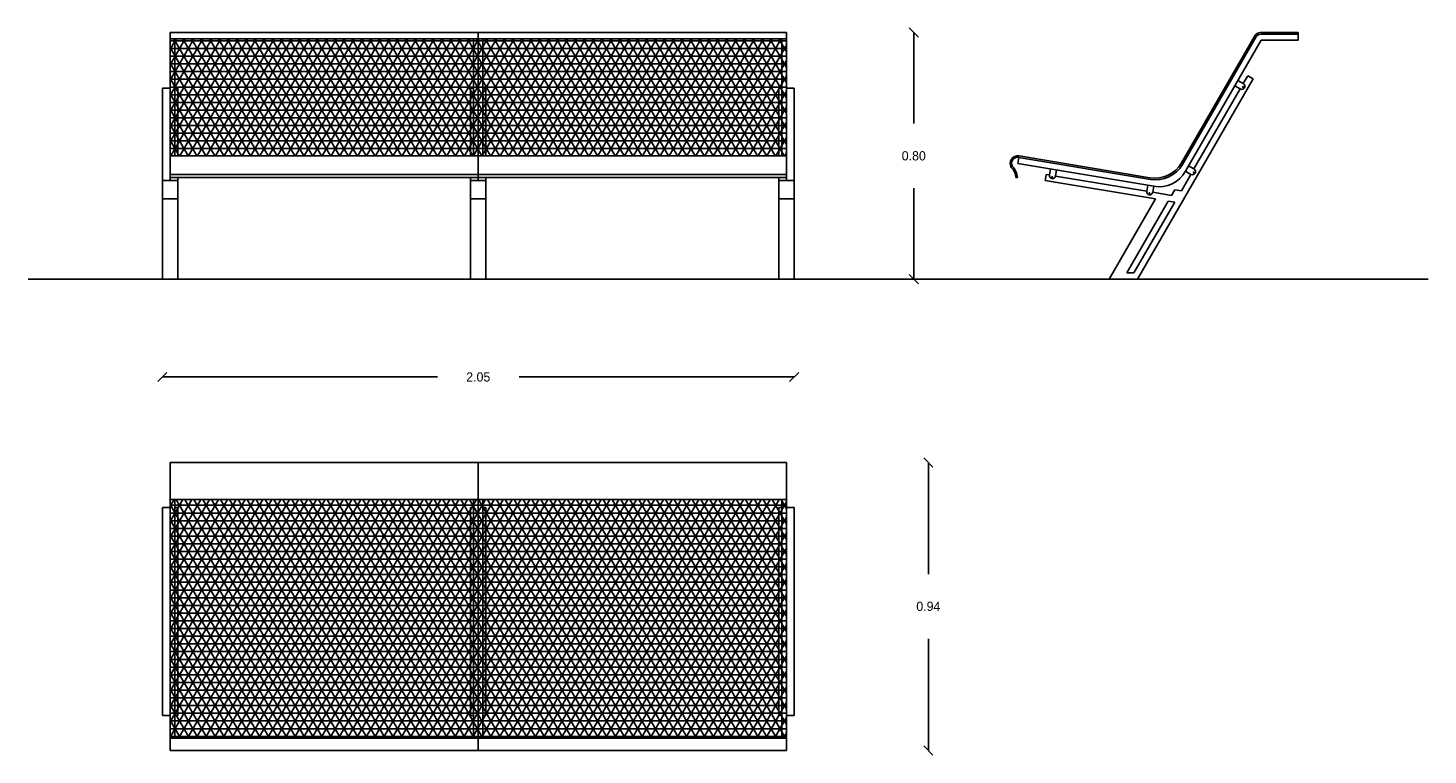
# Model space of a CAD drawing. Extents: x 24.58 to 29.12, y -0.12 to 2.24.
import ezdxf

# ---------------------------------------------------------------- set-up
doc = ezdxf.new("R2010")
doc.units = 0
doc.header["$MEASUREMENT"] = 0
doc.layers.get('0').update_dxf_attribs({"linetype": 'CONTINUOUS'})
doc.layers.get('DEFPOINTS').update_dxf_attribs({"linetype": 'CONTINUOUS'})
doc.dimstyles.get("Standard").update_dxf_attribs({"dimtxt": 0.18, "dimasz": 0.18, "dimexe": 0.18, "dimexo": 0.0625, "dimgap": 0.09, "dimtad": 0, "dimtih": 1, "dimtoh": 1, "dimdec": 4, "dimzin": 0, "dimdsep": 46, "dimtxsty": 'Standard', "dimcen": 0.09, "dimadec": 0, "dimazin": 0, "dimtfac": 1, "dimtdec": 4, "dimtofl": 0, "dimtmove": 0, "dimatfit": 3, "dimfxl": 0, "dimtolj": 1, "dimtzin": 0, "dimarcsym": 0})

# ---------------------------------------------------------------- blocks, each defined once
blk = doc.blocks.new('_OBLIQUE')
at = {"color": 0, "linetype": 'ByBlock'}
blk.add_line((-0.5, -0.5), (0.5, 0.5), dxfattribs=at)
blk = doc.blocks.new('*D1')
at = {"color": 0, "linetype": 'ByBlock', "ltscale": 0.5}
for p, q in [((25.0159, 1.1089), (25.9084, 1.1089)), ((27.0659, 1.1089), (26.1734, 1.1089))]:
    blk.add_line(p, q, dxfattribs=at)
at = {"layer": 'DEFPOINTS', "color": 0, "linetype": 'ByBlock', "ltscale": 0.5}
for p in [(25.0159, 1.4266), (27.0659, 1.4266), (27.0659, 1.1089)]:
    blk.add_point(p, dxfattribs=at)
at = {"color": 0, "linetype": 'ByBlock', "ltscale": 0.5, "xscale": 0.03, "yscale": 0.03, "zscale": 0.03, "rotation": 180}
blk.add_blockref('_OBLIQUE', (25.0159, 1.1089), dxfattribs=at)
at = {"color": 0, "linetype": 'ByBlock', "ltscale": 0.5, "xscale": 0.03, "yscale": 0.03, "zscale": 0.03}
blk.add_blockref('_OBLIQUE', (27.0659, 1.1089), dxfattribs=at)
at = {"color": 0, "linetype": 'ByBlock', "ltscale": 0.5, "insert": (26.0409, 1.1089), "char_height": 0.03, "attachment_point": 5}
blk.add_mtext('\\A1;2.05', dxfattribs=at)
blk = doc.blocks.new('*D3')
at = {"color": 0, "linetype": 'ByBlock', "ltscale": 0.5}
for p, q in [((27.5012, 0.8317), (27.5012, 0.4694)), ((27.5012, -0.103), (27.5012, 0.2594))]:
    blk.add_line(p, q, dxfattribs=at)
at = {"layer": 'DEFPOINTS', "color": 0, "linetype": 'ByBlock', "ltscale": 0.5}
for p in [(27.0409, 0.8317), (27.0409, -0.103), (27.5012, -0.103)]:
    blk.add_point(p, dxfattribs=at)
at = {"color": 0, "linetype": 'ByBlock', "ltscale": 0.5, "xscale": 0.03, "yscale": 0.03, "zscale": 0.03}
for p, rotation in [((27.5012, 0.8317), 90), ((27.5012, -0.103), 270)]:
    blk.add_blockref('_OBLIQUE', p, dxfattribs=dict(at, rotation=rotation))
at = {"color": 0, "linetype": 'ByBlock', "ltscale": 0.5, "insert": (27.5012, 0.3644), "char_height": 0.03, "attachment_point": 5}
blk.add_mtext('\\A1;0.94', dxfattribs=at)
blk = doc.blocks.new('*D2')
at = {"color": 0, "linetype": 'ByBlock', "ltscale": 0.5}
for p, q in [((27.4539, 2.2266), (27.4539, 1.9316)), ((27.4539, 1.4266), (27.4539, 1.7216))]:
    blk.add_line(p, q, dxfattribs=at)
at = {"layer": 'DEFPOINTS', "color": 0, "linetype": 'ByBlock', "ltscale": 0.5}
for p in [(27.0409, 2.2266), (27.0659, 1.4266), (27.4539, 1.4266)]:
    blk.add_point(p, dxfattribs=at)
at = {"color": 0, "linetype": 'ByBlock', "ltscale": 0.5, "xscale": 0.03, "yscale": 0.03, "zscale": 0.03}
for p, rotation in [((27.4539, 2.2266), 90), ((27.4539, 1.4266), 270)]:
    blk.add_blockref('_OBLIQUE', p, dxfattribs=dict(at, rotation=rotation))
at = {"color": 0, "linetype": 'ByBlock', "ltscale": 0.5, "insert": (27.4539, 1.8266), "char_height": 0.03, "attachment_point": 5}
blk.add_mtext('\\A1;0.80', dxfattribs=at)

msp = doc.modelspace()

# ---------------------------------------------------------------- hatches: boundary and pattern name
at = {"ltscale": 0.5}
h = msp.add_hatch(dxfattribs=at)
h.set_pattern_fill('NET3', color=256, scale=0.2, style=0)
h.paths.add_polyline_path([(27.0159, 2.0466), (27.0259, 2.0466), (27.0259, 2.2066), (26.0559, 2.2066), (26.0559, 2.0466), (26.0659, 2.0466), (26.0659, 1.8266), (27.0159, 1.8266)])
h.paths.add_polyline_path([(26.0159, 2.0466), (26.0259, 2.0466), (26.0259, 2.2066), (25.0559, 2.2066), (25.0559, 2.0466), (25.0659, 2.0466), (25.0659, 1.8266), (26.0159, 1.8266)])
h.paths.add_polyline_path([(25.0559, 2.2066), (25.0409, 2.2066), (25.0409, 1.8266), (25.0559, 1.8266)])
h.paths.add_polyline_path([(27.0409, 2.2066), (27.0259, 2.2066), (27.0259, 1.8266), (27.0409, 1.8266)])
h.paths.add_polyline_path([(26.0409, 2.2066), (26.0259, 2.2066), (26.0259, 1.8266), (26.0409, 1.8266)])
h.paths.add_polyline_path([(26.0559, 2.2066), (26.0409, 2.2066), (26.0409, 1.8266), (26.0559, 1.8266)])
h.paths.add_polyline_path([(27.0259, 2.0466), (27.0159, 2.0466), (27.0159, 1.8266), (27.0259, 1.8266)], flags=16)
h.paths.add_polyline_path([(26.0259, 2.0466), (26.0159, 2.0466), (26.0159, 1.8266), (26.0259, 1.8266)], flags=16)
h.paths.add_polyline_path([(26.0659, 2.0466), (26.0559, 2.0466), (26.0559, 1.8266), (26.0659, 1.8266)])
h.paths.add_polyline_path([(25.0659, 2.0466), (25.0559, 2.0466), (25.0559, 1.8266), (25.0659, 1.8266)])
h = msp.add_hatch(dxfattribs=at)
h.set_pattern_fill('NET3', color=256, scale=0.2, style=0)
h.set_pattern_definition([(0, (0, -0.382567), (0, 0.025), []), (60, (0, -0.382567), (-0.021650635, 0.0125), []), (120, (0, -0.382567), (-0.021650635, -0.0125), [])])
h.paths.add_polyline_path([(27.0259, -0.063), (27.0259, 0.0102), (27.0159, 0.0102), (27.0159, 0.6854), (27.0259, 0.6854), (27.0259, 0.7117), (26.0559, 0.7117), (26.0559, 0.6854), (26.0659, 0.6854), (26.0659, 0.0102), (26.0559, 0.0102), (26.0559, -0.063)])
h.paths.add_polyline_path([(26.0259, -0.063), (26.0259, 0.0102), (26.0159, 0.0102), (26.0159, 0.6854), (26.0259, 0.6854), (26.0259, 0.7117), (25.0559, 0.7117), (25.0559, 0.6854), (25.0659, 0.6854), (25.0659, 0.0102), (25.0559, 0.0102), (25.0559, -0.063)])
h.paths.add_polyline_path([(26.0159, 0.0102), (26.0259, 0.0102), (26.0259, 0.6854), (26.0159, 0.6854)], flags=16)
h.paths.add_polyline_path([(26.0409, 0.7117), (26.0259, 0.7117), (26.0259, -0.063), (26.0409, -0.063)])
h.paths.add_polyline_path([(26.0409, -0.063), (26.0559, -0.063), (26.0559, 0.7117), (26.0409, 0.7117)])
h.paths.add_polyline_path([(26.0559, 0.0102), (26.0659, 0.0102), (26.0659, 0.6854), (26.0559, 0.6854)])
h.paths.add_polyline_path([(27.0159, 0.0102), (27.0259, 0.0102), (27.0259, 0.6854), (27.0159, 0.6854)], flags=16)
h.paths.add_polyline_path([(27.0259, -0.063), (27.0409, -0.063), (27.0409, 0.7117), (27.0259, 0.7117)])
h.paths.add_polyline_path([(25.0559, 0.0102), (25.0659, 0.0102), (25.0659, 0.6854), (25.0559, 0.6854)], flags=16)
h.paths.add_polyline_path([(25.0409, -0.063), (25.0559, -0.063), (25.0559, 0.7117), (25.0409, 0.7117)])

# ---------------------------------------------------------------- linework, layer by layer
for p, q in [((25.0409, 2.2266), (27.0409, 2.2266)), ((25.0409, 1.7466), (25.0409, 2.2266)), ((26.0409, 1.7466), (26.0409, 2.2266)), ((27.0409, 1.7466), (27.0409, 2.2266)), ((28.5783, 2.2266), (28.7012, 2.2266)), ((28.7012, 2.2016), (28.7012, 2.2266)), ((25.0409, 2.2066), (27.0409, 2.2066)), ((25.0559, 1.8266), (25.0559, 2.2066)), ((26.0259, 1.8266), (26.0259, 2.2066)), ((26.0559, 1.8266), (26.0559, 2.2066)), ((27.0259, 1.8266), (27.0259, 2.2066)), ((28.3228, 1.8042), (28.561, 2.2166)), ((28.3254, 1.7987), (28.5639, 2.2116)), ((28.3358, 1.7766), (28.5812, 2.2016)), ((28.5812, 2.2216), (28.7012, 2.2216)), ((28.5812, 2.2016), (28.7012, 2.2016)), ((25.0159, 1.4266), (25.0159, 2.0466)), ((25.0159, 2.0466), (25.0409, 2.0466)), ((25.0559, 2.0466), (25.0659, 2.0466)), ((25.0659, 1.8266), (25.0659, 2.0466)), ((26.0159, 1.8266), (26.0159, 2.0466)), ((26.0159, 2.0466), (26.0259, 2.0466)), ((26.0559, 2.0466), (26.0659, 2.0466)), ((26.0659, 1.8266), (26.0659, 2.0466)), ((27.0159, 1.8266), (27.0159, 2.0466)), ((27.0159, 2.0466), (27.0259, 2.0466)), ((27.0409, 2.0466), (27.0659, 2.0466)), ((27.0659, 1.8266), (27.0659, 2.0466)), ((28.1799, 1.4266), (28.5549, 2.0761)), ((28.4958, 2.0538), (28.5131, 2.0438)), ((28.5058, 2.0711), (28.5231, 2.0611)), ((28.5231, 2.0611), (28.5376, 2.0861)), ((28.5549, 2.0761), (28.5376, 2.0861)), ((28.3631, 1.784), (28.5131, 2.0438)), ((25.0409, 1.8266), (27.0409, 1.8266)), ((27.0659, 1.4266), (27.0659, 1.8266)), ((27.7948, 1.8217), (27.7915, 1.802)), ((28.2223, 1.75), (27.7948, 1.8217)), ((28.2197, 1.7555), (27.7956, 1.8266)), ((28.2327, 1.728), (27.7915, 1.802)), ((27.8974, 1.7842), (27.8941, 1.7645)), ((27.9171, 1.7809), (27.9138, 1.7612)), ((28.3358, 1.7766), (28.3531, 1.7666)), ((28.3458, 1.794), (28.3631, 1.784)), ((25.0159, 1.7466), (25.0659, 1.7466)), ((25.0409, 1.7666), (27.0409, 1.7666)), ((25.0409, 1.7566), (27.0409, 1.7566)), ((25.0659, 1.4266), (25.0659, 1.7566)), ((26.0159, 1.4266), (26.0159, 1.7566)), ((26.0159, 1.7466), (26.0659, 1.7466)), ((26.0659, 1.4266), (26.0659, 1.7566)), ((27.0159, 1.4266), (27.0159, 1.7566)), ((27.0159, 1.7466), (27.0659, 1.7466)), ((27.7851, 1.7566), (27.7901, 1.7566)), ((27.8797, 1.7466), (27.883, 1.7663)), ((28.2377, 1.6866), (27.8797, 1.7466)), ((27.8941, 1.7645), (27.883, 1.7663)), ((28.2097, 1.7116), (27.9138, 1.7612)), ((28.213, 1.7313), (28.2097, 1.7116)), ((28.2327, 1.728), (28.2294, 1.7083)), ((28.3222, 1.713), (28.3531, 1.7666)), ((25.0159, 1.6866), (25.0659, 1.6866)), ((26.0159, 1.6866), (26.0659, 1.6866)), ((27.0159, 1.6866), (27.0659, 1.6866)), ((28.0875, 1.4266), (28.2377, 1.6866)), ((28.2904, 1.6981), (28.2294, 1.7083)), ((28.2904, 1.6981), (28.3011, 1.7165)), ((28.3222, 1.713), (28.3011, 1.7165)), ((28.1453, 1.4466), (28.2798, 1.6796)), ((28.1684, 1.4466), (28.3008, 1.676)), ((28.3008, 1.676), (28.2798, 1.6796)), ((25.0159, 1.4266), (24.58, 1.4266)), ((25.0159, 1.4266), (27.0659, 1.4266)), ((27.0659, 1.4266), (29.1224, 1.4266)), ((28.1453, 1.4466), (28.1684, 1.4466)), ((28.1568, 1.4266), (28.1568, 1.4266)), ((27.0409, 0.8317), (25.0409, 0.8317)), ((25.0409, 0.8317), (25.0409, -0.103)), ((26.0409, 0.8317), (26.0409, -0.103)), ((27.0409, 0.8317), (27.0409, -0.103)), ((25.0159, 0.6854), (25.0159, 0.0102)), ((25.0409, 0.6854), (25.0159, 0.6854)), ((27.0409, 0.7117), (25.0409, 0.7117)), ((25.0559, 0.7117), (25.0559, -0.063)), ((25.0659, 0.6854), (25.0559, 0.6854)), ((25.0659, 0.6854), (25.0659, 0.0102)), ((26.0159, 0.6854), (26.0159, 0.0102)), ((26.0259, 0.6854), (26.0159, 0.6854)), ((26.0259, 0.7117), (26.0259, -0.063)), ((26.0559, 0.7117), (26.0559, -0.063)), ((26.0659, 0.6854), (26.0559, 0.6854)), ((26.0659, 0.6854), (26.0659, 0.0102)), ((27.0159, 0.6854), (27.0159, 0.0102)), ((27.0259, 0.6854), (27.0159, 0.6854)), ((27.0259, 0.7117), (27.0259, -0.063)), ((27.0659, 0.6854), (27.0409, 0.6854)), ((27.0659, 0.6854), (27.0659, 0.0102)), ((25.0409, 0.0102), (25.0159, 0.0102)), ((25.0659, 0.0102), (25.0559, 0.0102)), ((26.0259, 0.0102), (26.0159, 0.0102)), ((26.0659, 0.0102), (26.0559, 0.0102)), ((27.0259, 0.0102), (27.0159, 0.0102)), ((27.0659, 0.0102), (27.0409, 0.0102)), ((27.0409, -0.063), (25.0409, -0.063)), ((27.0409, -0.103), (25.0409, -0.103))]:
    msp.add_line(p, q, dxfattribs=at)
for centre in [(28.5223, 2.05), (28.3623, 1.7729), (27.9031, 1.7581), (28.2187, 1.7052)]:
    msp.add_circle(centre, 0.00128, dxfattribs=at)
for centre, radius, start, end in [((28.5783, 2.2066), 0.02, 90, 150), ((28.5812, 2.2016), 0.02, 90, 150), ((28.5181, 2.0524), 0.01, 240, 60), ((27.7915, 1.802), 0.025, 80.4847, 210.5441), ((27.7915, 1.802), 0.02, 80.4847, 208.7035), ((27.7362, 1.7537), 0.049, 3.3595, 46.4343), ((27.7362, 1.7537), 0.054, 3.0482, 45.6344), ((28.2362, 1.8542), 0.1, 260.4847, 330), ((28.2388, 1.8487), 0.1, 260.4847, 330), ((28.2492, 1.8266), 0.1, 260.4847, 330), ((28.3581, 1.7753), 0.01, 240, 60), ((27.9039, 1.7628), 0.01, 170.4847, 350.4847), ((28.2195, 1.7099), 0.01, 170.4847, 350.4847)]:
    msp.add_arc(centre, radius, start, end, dxfattribs=at)

# ---------------------------------------------------------------- dimensions: what is measured, and where the dimension line sits
for base, p1, p2, picture, middle in [((27.4539, 1.4266), (27.0409, 2.2266), (27.0659, 1.4266), '*D2', (27.4539, 1.8266)), ((27.5012, -0.103), (27.0409, 0.8317), (27.0409, -0.103), '*D3', (27.5012, 0.3644))]:
    dim = msp.add_linear_dim(base=base, p1=p1, p2=p2, angle=90, dimstyle='Standard', override={"dimtxt": 0.03, "dimasz": 0.03, "dimdec": 2, "dimblk1": 'OBLIQUE', "dimblk2": 'OBLIQUE', "dimsah": 1, "dimse1": 1, "dimse2": 1, "dimtix": 1}, dxfattribs=at)
    dim.commit()
    dim.dimension.update_dxf_attribs({"geometry": picture, "text_midpoint": middle})
dim = msp.add_linear_dim(base=(27.0659, 1.1089), p1=(25.0159, 1.4266), p2=(27.0659, 1.4266), dimstyle='Standard', override={"dimtxt": 0.03, "dimasz": 0.03, "dimdec": 2, "dimblk1": 'OBLIQUE', "dimblk2": 'OBLIQUE', "dimsah": 1, "dimse1": 1, "dimse2": 1, "dimtix": 1}, dxfattribs=at)
dim.commit()
dim.dimension.update_dxf_attribs({"geometry": '*D1', "text_midpoint": (26.0409, 1.1089)})

doc.saveas('drawing.dxf')
